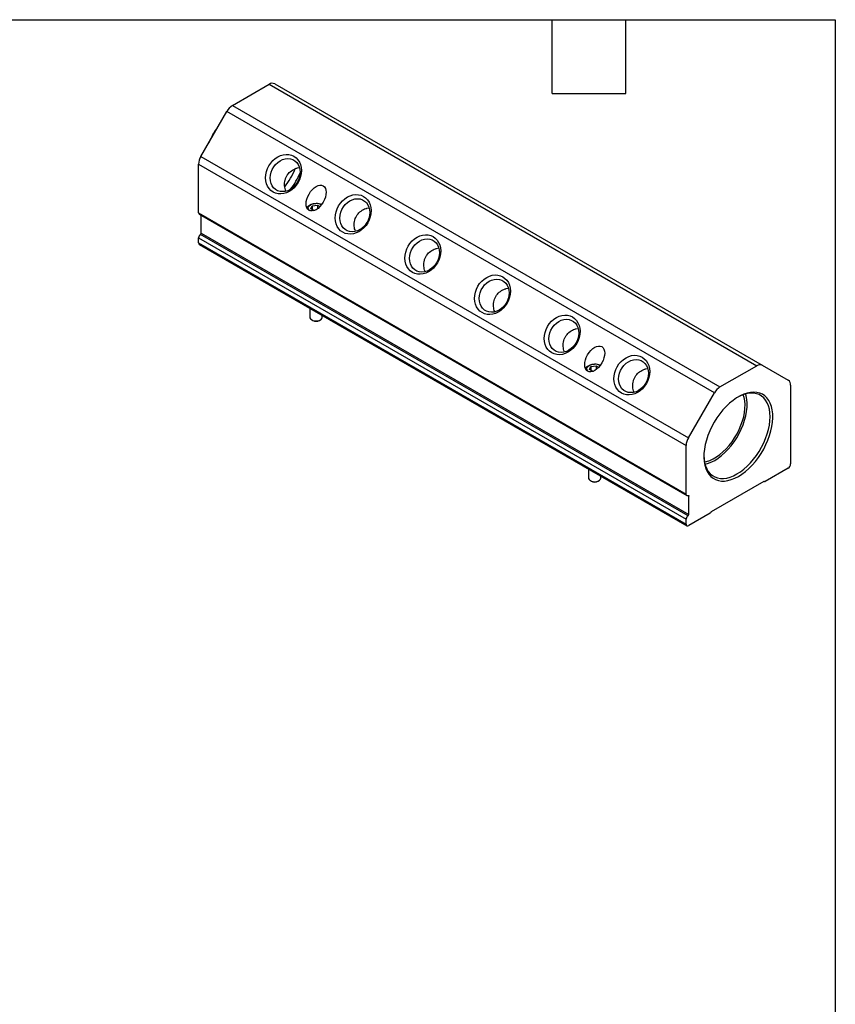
# Model space of a CAD drawing. Header units: inches. Extents: x 1.2 to 53.8, y 1.2 to 41.3.
# Tile 4 of 4: x 37.2 to 53.7, y 21.2 to 41.3. Entities that reach past the tile are written whole.
import ezdxf

# ---------------------------------------------------------------- set-up
doc = ezdxf.new("R2010")
doc.units = ezdxf.units.IN
doc.header["$LTSCALE"] = 5
doc.header["$MEASUREMENT"] = 0
doc.layers.add('TEXT', color=140, linetype='Continuous', lineweight=25)

msp = doc.modelspace()

# ---------------------------------------------------------------- linework, layer by layer
for p, q in [((41.509, 39.505), (42.256, 39.937)), ((42.256, 39.937), (52.156, 34.222)), ((42.369, 39.948), (52.268, 34.233)), ((41.509, 39.505), (51.409, 33.791)), ((40.869, 38.472), (41.397, 39.387)), ((51.296, 33.672), (41.397, 39.387)), ((40.869, 38.472), (50.768, 32.757)), ((40.822, 38.315), (50.722, 32.6)), ((40.822, 37.326), (40.822, 38.315)), ((42.828, 38.238), (42.869, 38.246)), ((43.104, 37.409), (43.132, 37.469)), ((43.167, 37.372), (43.104, 37.409)), ((43.132, 37.469), (43.237, 37.485)), ((43.132, 37.469), (43.132, 37.392)), ((43.206, 37.517), (43.205, 37.517)), ((43.212, 37.517), (43.211, 37.517)), ((43.237, 37.485), (43.288, 37.456)), ((43.237, 37.485), (43.237, 37.41)), ((44.242, 37.421), (44.283, 37.429)), ((40.822, 37.326), (50.722, 31.611)), ((40.835, 37.298), (50.734, 31.583)), ((40.875, 36.914), (40.875, 37.275)), ((43.161, 37.376), (43.185, 37.379)), ((40.822, 36.817), (50.722, 31.102)), ((40.822, 36.72), (40.822, 36.817)), ((50.762, 31.175), (40.862, 36.89)), ((40.875, 36.914), (50.775, 31.199)), ((40.822, 36.72), (50.722, 31.005)), ((40.838, 36.686), (50.737, 30.971)), ((45.656, 36.605), (45.698, 36.613)), ((47.07, 35.789), (47.112, 35.797)), ((43.084, 35.389), (43.084, 35.204)), ((43.334, 35.204), (43.334, 35.245)), ((43.12, 35.153), (43.141, 35.141)), ((43.276, 35.141), (43.297, 35.153)), ((48.485, 34.972), (48.526, 34.98)), ((48.761, 34.143), (48.789, 34.203)), ((48.789, 34.203), (48.894, 34.22)), ((48.789, 34.203), (48.789, 34.127)), ((48.863, 34.251), (48.862, 34.251)), ((48.869, 34.251), (48.868, 34.251)), ((48.894, 34.22), (48.945, 34.19)), ((48.894, 34.22), (48.894, 34.144)), ((51.409, 33.791), (52.156, 34.222)), ((52.268, 34.233), (52.796, 33.928)), ((48.824, 34.107), (48.761, 34.143)), ((48.818, 34.11), (48.842, 34.114)), ((49.899, 34.156), (49.94, 34.164)), ((52.843, 33.825), (52.843, 32.23)), ((50.768, 32.757), (51.296, 33.672)), ((50.722, 31.611), (50.722, 32.6)), ((48.74, 32.124), (48.74, 31.938)), ((52.79, 32.138), (52.325, 31.87)), ((48.777, 31.887), (48.798, 31.875)), ((48.933, 31.875), (48.954, 31.887)), ((48.99, 31.938), (48.99, 31.979)), ((52.3, 31.872), (51.232, 31.255)), ((52.306, 31.874), (52.315, 31.869)), ((52.313, 31.871), (52.307, 31.874)), ((50.775, 31.575), (50.76, 31.583)), ((50.775, 31.199), (50.775, 31.575)), ((51.208, 31.225), (50.775, 30.975)), ((50.722, 31.005), (50.722, 31.102))]:
    msp.add_line(p, q)
at = {"flags": 128}
for points in [[(42.337, 37.749), (42.293, 37.78), (42.256, 37.82), (42.225, 37.867), (42.203, 37.919), (42.189, 37.977), (42.183, 38.038), (42.187, 38.101), (42.2, 38.164), (42.221, 38.225), (42.25, 38.284), (42.287, 38.339), (42.329, 38.388), (42.378, 38.431), (42.43, 38.465), (42.485, 38.491), (42.542, 38.508), (42.599, 38.515), (42.655, 38.512), (42.708, 38.499), (42.757, 38.477), (42.801, 38.445), (42.839, 38.406), (42.869, 38.359), (42.891, 38.306), (42.905, 38.249), (42.911, 38.188), (42.907, 38.125), (42.894, 38.062), (42.873, 38), (42.844, 37.941), (42.807, 37.887), (42.765, 37.837), (42.716, 37.795), (42.664, 37.76), (42.609, 37.734), (42.552, 37.718), (42.495, 37.711), (42.439, 37.714), (42.386, 37.727), (42.337, 37.749)], [(42.53, 38.41), (42.583, 38.425), (42.636, 38.43), (42.687, 38.424), (42.735, 38.409), (42.778, 38.384), (42.815, 38.35), (42.846, 38.308), (42.868, 38.26), (42.881, 38.207), (42.886, 38.15), (42.881, 38.092), (42.867, 38.033), (42.844, 37.977), (42.814, 37.924), (42.776, 37.876), (42.732, 37.834), (42.684, 37.801), (42.633, 37.776), (42.58, 37.761), (42.527, 37.757), (42.476, 37.762), (42.428, 37.777), (42.385, 37.802), (42.347, 37.836), (42.317, 37.878), (42.295, 37.926), (42.281, 37.979), (42.277, 38.036), (42.282, 38.095), (42.296, 38.153), (42.318, 38.21), (42.349, 38.263), (42.387, 38.31), (42.43, 38.352), (42.478, 38.385), (42.53, 38.41)], [(43.751, 36.933), (43.707, 36.964), (43.67, 37.004), (43.639, 37.05), (43.617, 37.103), (43.603, 37.161), (43.598, 37.221), (43.601, 37.284), (43.614, 37.347), (43.635, 37.409), (43.664, 37.468), (43.701, 37.523), (43.744, 37.572), (43.792, 37.614), (43.844, 37.649), (43.9, 37.675), (43.957, 37.692), (44.014, 37.698), (44.069, 37.695), (44.122, 37.683), (44.171, 37.66), (44.215, 37.629), (44.253, 37.589), (44.283, 37.543), (44.306, 37.49), (44.32, 37.432), (44.325, 37.372), (44.321, 37.309), (44.309, 37.246), (44.287, 37.184), (44.258, 37.125), (44.222, 37.07), (44.179, 37.021), (44.13, 36.979), (44.078, 36.944), (44.023, 36.918), (43.966, 36.901), (43.909, 36.895), (43.853, 36.898), (43.8, 36.91), (43.751, 36.933)], [(43.944, 37.593), (43.997, 37.608), (44.05, 37.613), (44.101, 37.608), (44.149, 37.592), (44.192, 37.567), (44.23, 37.534), (44.26, 37.492), (44.282, 37.444), (44.295, 37.39), (44.3, 37.334), (44.295, 37.275), (44.281, 37.217), (44.258, 37.16), (44.228, 37.107), (44.19, 37.059), (44.146, 37.018), (44.098, 36.985), (44.047, 36.96), (43.994, 36.945), (43.941, 36.94), (43.89, 36.946), (43.842, 36.961), (43.799, 36.986), (43.761, 37.02), (43.731, 37.061), (43.709, 37.11), (43.695, 37.163), (43.691, 37.22), (43.696, 37.278), (43.71, 37.337), (43.733, 37.393), (43.763, 37.446), (43.801, 37.494), (43.844, 37.535), (43.893, 37.569), (43.944, 37.593)], [(43.023, 37.424), (43.03, 37.441), (43.048, 37.464), (43.076, 37.485), (43.112, 37.501), (43.153, 37.512), (43.197, 37.516), (43.205, 37.517)], [(43.081, 37.37), (43.071, 37.379), (43.055, 37.401), (43.049, 37.425), (43.055, 37.449), (43.071, 37.471), (43.096, 37.49)], [(45.165, 36.116), (45.122, 36.148), (45.084, 36.187), (45.053, 36.234), (45.031, 36.287), (45.017, 36.344), (45.012, 36.405), (45.015, 36.468), (45.028, 36.531), (45.049, 36.593), (45.078, 36.652), (45.115, 36.706), (45.158, 36.756), (45.206, 36.798), (45.259, 36.833), (45.314, 36.859), (45.371, 36.875), (45.428, 36.882), (45.483, 36.879), (45.536, 36.866), (45.585, 36.844), (45.629, 36.813), (45.667, 36.773), (45.697, 36.726), (45.72, 36.674), (45.734, 36.616), (45.739, 36.555), (45.735, 36.492), (45.723, 36.429), (45.702, 36.368), (45.672, 36.309), (45.636, 36.254), (45.593, 36.205), (45.545, 36.162), (45.492, 36.128), (45.437, 36.102), (45.38, 36.085), (45.323, 36.078), (45.267, 36.081), (45.214, 36.094), (45.165, 36.116)], [(45.358, 36.777), (45.411, 36.792), (45.464, 36.797), (45.515, 36.791), (45.563, 36.776), (45.606, 36.751), (45.644, 36.717), (45.674, 36.676), (45.696, 36.627), (45.71, 36.574), (45.714, 36.517), (45.709, 36.459), (45.695, 36.4), (45.673, 36.344), (45.642, 36.291), (45.604, 36.243), (45.561, 36.202), (45.512, 36.168), (45.461, 36.144), (45.408, 36.129), (45.355, 36.124), (45.304, 36.129), (45.256, 36.145), (45.213, 36.17), (45.176, 36.203), (45.145, 36.245), (45.123, 36.293), (45.11, 36.347), (45.105, 36.403), (45.11, 36.462), (45.124, 36.52), (45.147, 36.577), (45.177, 36.63), (45.215, 36.678), (45.259, 36.719), (45.307, 36.752), (45.358, 36.777)], [(46.58, 35.3), (46.536, 35.331), (46.498, 35.371), (46.468, 35.417), (46.445, 35.47), (46.431, 35.528), (46.426, 35.589), (46.43, 35.651), (46.442, 35.714), (46.463, 35.776), (46.493, 35.835), (46.529, 35.89), (46.572, 35.939), (46.62, 35.982), (46.673, 36.016), (46.728, 36.042), (46.785, 36.059), (46.842, 36.066), (46.898, 36.063), (46.951, 36.05), (47, 36.027), (47.044, 35.996), (47.081, 35.957), (47.112, 35.91), (47.134, 35.857), (47.148, 35.8), (47.153, 35.739), (47.15, 35.676), (47.137, 35.613), (47.116, 35.551), (47.087, 35.492), (47.05, 35.437), (47.007, 35.388), (46.959, 35.346), (46.906, 35.311), (46.851, 35.285), (46.794, 35.269), (46.737, 35.262), (46.682, 35.265), (46.629, 35.278), (46.58, 35.3)], [(46.772, 35.961), (46.825, 35.976), (46.878, 35.98), (46.929, 35.975), (46.977, 35.96), (47.021, 35.935), (47.058, 35.901), (47.088, 35.859), (47.11, 35.811), (47.124, 35.758), (47.128, 35.701), (47.123, 35.643), (47.109, 35.584), (47.087, 35.527), (47.056, 35.474), (47.018, 35.427), (46.975, 35.385), (46.927, 35.352), (46.875, 35.327), (46.822, 35.312), (46.77, 35.307), (46.718, 35.313), (46.67, 35.328), (46.627, 35.353), (46.59, 35.387), (46.56, 35.429), (46.537, 35.477), (46.524, 35.53), (46.519, 35.587), (46.524, 35.645), (46.538, 35.704), (46.561, 35.76), (46.592, 35.813), (46.629, 35.861), (46.673, 35.903), (46.721, 35.936), (46.772, 35.961)], [(43.084, 35.204), (43.084, 35.196), (43.094, 35.175), (43.114, 35.157), (43.142, 35.143), (43.176, 35.134), (43.213, 35.132), (43.25, 35.136), (43.283, 35.146), (43.309, 35.161), (43.327, 35.18), (43.334, 35.201), (43.334, 35.204)], [(47.994, 34.484), (47.95, 34.515), (47.912, 34.554), (47.882, 34.601), (47.859, 34.654), (47.845, 34.711), (47.84, 34.772), (47.844, 34.835), (47.857, 34.898), (47.878, 34.96), (47.907, 35.019), (47.943, 35.073), (47.986, 35.123), (48.035, 35.165), (48.087, 35.2), (48.142, 35.226), (48.199, 35.242), (48.256, 35.249), (48.312, 35.246), (48.365, 35.233), (48.414, 35.211), (48.458, 35.18), (48.495, 35.14), (48.526, 35.094), (48.548, 35.041), (48.562, 34.983), (48.568, 34.922), (48.564, 34.86), (48.551, 34.797), (48.53, 34.735), (48.501, 34.676), (48.464, 34.621), (48.421, 34.572), (48.373, 34.529), (48.321, 34.495), (48.265, 34.469), (48.209, 34.452), (48.152, 34.445), (48.096, 34.448), (48.043, 34.461), (47.994, 34.484)], [(48.187, 35.144), (48.24, 35.159), (48.292, 35.164), (48.344, 35.159), (48.392, 35.143), (48.435, 35.118), (48.472, 35.084), (48.502, 35.043), (48.525, 34.995), (48.538, 34.941), (48.543, 34.885), (48.538, 34.826), (48.524, 34.768), (48.501, 34.711), (48.47, 34.658), (48.433, 34.61), (48.389, 34.569), (48.341, 34.535), (48.29, 34.511), (48.237, 34.496), (48.184, 34.491), (48.133, 34.496), (48.085, 34.512), (48.041, 34.537), (48.004, 34.571), (47.974, 34.612), (47.952, 34.66), (47.938, 34.714), (47.934, 34.77), (47.939, 34.829), (47.953, 34.887), (47.975, 34.944), (48.006, 34.997), (48.044, 35.045), (48.087, 35.086), (48.135, 35.12), (48.187, 35.144)], [(49.408, 33.667), (49.364, 33.698), (49.327, 33.738), (49.296, 33.785), (49.274, 33.837), (49.26, 33.895), (49.254, 33.956), (49.258, 34.018), (49.271, 34.082), (49.292, 34.143), (49.321, 34.202), (49.358, 34.257), (49.401, 34.306), (49.449, 34.349), (49.501, 34.383), (49.557, 34.409), (49.613, 34.426), (49.67, 34.433), (49.726, 34.43), (49.779, 34.417), (49.828, 34.395), (49.872, 34.363), (49.91, 34.324), (49.94, 34.277), (49.963, 34.224), (49.977, 34.167), (49.982, 34.106), (49.978, 34.043), (49.965, 33.98), (49.944, 33.918), (49.915, 33.859), (49.879, 33.805), (49.836, 33.755), (49.787, 33.713), (49.735, 33.678), (49.68, 33.652), (49.623, 33.636), (49.566, 33.629), (49.51, 33.632), (49.457, 33.645), (49.408, 33.667)], [(48.68, 34.158), (48.686, 34.175), (48.705, 34.199), (48.733, 34.219), (48.768, 34.235), (48.81, 34.246), (48.854, 34.251), (48.862, 34.251)], [(48.738, 34.104), (48.728, 34.113), (48.712, 34.135), (48.706, 34.159), (48.712, 34.183), (48.728, 34.205), (48.753, 34.224)], [(49.601, 34.328), (49.654, 34.343), (49.707, 34.348), (49.758, 34.342), (49.806, 34.327), (49.849, 34.302), (49.886, 34.268), (49.917, 34.226), (49.939, 34.178), (49.952, 34.125), (49.957, 34.068), (49.952, 34.01), (49.938, 33.951), (49.915, 33.895), (49.885, 33.842), (49.847, 33.794), (49.803, 33.752), (49.755, 33.719), (49.704, 33.694), (49.651, 33.679), (49.598, 33.675), (49.547, 33.68), (49.499, 33.695), (49.456, 33.72), (49.418, 33.754), (49.388, 33.796), (49.366, 33.844), (49.352, 33.897), (49.348, 33.954), (49.353, 34.012), (49.367, 34.071), (49.389, 34.127), (49.42, 34.181), (49.458, 34.228), (49.501, 34.27), (49.55, 34.303), (49.601, 34.328)], [(51.782, 31.973), (51.854, 32.019), (51.925, 32.073), (51.995, 32.134), (52.063, 32.202), (52.127, 32.277), (52.188, 32.357), (52.244, 32.441), (52.296, 32.529), (52.342, 32.619), (52.382, 32.712), (52.416, 32.805), (52.443, 32.897), (52.464, 32.989), (52.477, 33.078), (52.482, 33.165), (52.48, 33.247), (52.471, 33.324), (52.454, 33.395), (52.431, 33.46), (52.4, 33.518), (52.363, 33.568), (52.32, 33.609), (52.271, 33.642), (52.217, 33.666), (52.158, 33.68), (52.095, 33.685), (52.029, 33.68), (51.961, 33.666), (51.89, 33.642), (51.818, 33.609), (51.746, 33.568), (51.675, 33.518), (51.604, 33.46), (51.535, 33.395), (51.469, 33.324), (51.407, 33.247), (51.348, 33.164), (51.294, 33.078), (51.245, 32.989), (51.201, 32.897), (51.164, 32.805), (51.134, 32.712), (51.11, 32.619), (51.094, 32.529), (51.084, 32.441), (51.082, 32.357), (51.088, 32.277), (51.101, 32.202), (51.121, 32.134), (51.148, 32.073), (51.182, 32.019), (51.222, 31.973), (51.269, 31.936), (51.32, 31.907), (51.377, 31.888), (51.437, 31.879), (51.502, 31.879), (51.569, 31.888), (51.639, 31.907), (51.71, 31.936), (51.782, 31.973)], [(51.095, 32.269), (51.134, 32.277), (51.2, 32.298), (51.268, 32.329), (51.335, 32.368), (51.403, 32.415), (51.469, 32.471), (51.533, 32.533), (51.595, 32.602), (51.653, 32.677), (51.706, 32.756), (51.755, 32.839), (51.798, 32.924), (51.835, 33.011), (51.866, 33.099), (51.89, 33.186), (51.906, 33.272), (51.916, 33.355), (51.918, 33.434), (51.912, 33.509), (51.899, 33.579), (51.882, 33.633)], [(51.301, 32.299), (51.371, 32.344), (51.441, 32.396), (51.508, 32.457), (51.573, 32.524), (51.636, 32.597), (51.694, 32.675), (51.748, 32.758), (51.797, 32.844), (51.84, 32.933), (51.877, 33.023), (51.908, 33.113), (51.932, 33.203), (51.948, 33.291), (51.958, 33.377), (51.959, 33.459), (51.954, 33.536), (51.941, 33.608), (51.93, 33.648)], [(51.754, 32.022), (51.824, 32.067), (51.894, 32.12), (51.962, 32.18), (52.027, 32.247), (52.09, 32.32), (52.149, 32.398), (52.203, 32.481), (52.253, 32.567), (52.297, 32.655), (52.336, 32.746), (52.368, 32.836), (52.393, 32.927), (52.411, 33.016), (52.422, 33.102), (52.426, 33.185), (52.422, 33.264), (52.411, 33.338), (52.393, 33.406), (52.368, 33.467), (52.336, 33.521), (52.297, 33.567), (52.253, 33.605), (52.203, 33.634), (52.149, 33.653), (52.09, 33.663), (52.027, 33.664), (51.962, 33.655), (51.894, 33.637), (51.824, 33.61), (51.768, 33.581)], [(51.082, 32.394), (51.086, 32.331), (51.097, 32.257), (51.115, 32.189), (51.14, 32.128), (51.172, 32.074), (51.211, 32.028), (51.255, 31.99), (51.305, 31.962), (51.359, 31.942), (51.418, 31.932), (51.481, 31.931), (51.546, 31.94), (51.614, 31.958), (51.684, 31.986), (51.754, 32.022)], [(48.74, 31.938), (48.741, 31.93), (48.751, 31.909), (48.771, 31.891), (48.799, 31.877), (48.833, 31.868), (48.87, 31.866), (48.907, 31.87), (48.94, 31.88), (48.966, 31.895), (48.983, 31.914), (48.99, 31.935), (48.99, 31.938)], [(50.762, 31.584), (50.754, 31.581), (50.746, 31.58), (50.739, 31.581), (50.733, 31.584), (50.728, 31.588), (50.725, 31.595), (50.722, 31.602), (50.722, 31.611)], [(50.762, 31.584), (50.764, 31.585), (50.767, 31.585), (50.769, 31.585), (50.771, 31.584), (50.773, 31.583), (50.774, 31.581), (50.774, 31.578), (50.775, 31.575)]]:
    msp.add_lwpolyline(points, dxfattribs=at)
for centre, radius, start, end in [((42.322, 39.845), 0.113, 65.686, 125.6182), ((41.681, 39.23), 0.325, 121.9547, 151.1444), ((41.147, 38.304), 0.325, 148.8563, 178.0435), ((41.396, 38.777), 1.495, 321.9162, 338.0105), ((41.507, 38.713), 1.492, 322.553, 337.4661), ((43.209, 37.275), 0.242, 63.2006, 117.7113), ((43.212, 37.229), 0.288, 67.7177, 89.9343), ((40.853, 37.323), 0.0308, 174.0081, 234.6798), ((40.918, 36.812), 0.0963, 125.6266, 177.202), ((40.844, 36.916), 0.0311, 305.6266, 357.202), ((40.859, 36.716), 0.037, 173.7012, 234.9867), ((43.209, 35.265), 0.142, 241.6787, 298.3213), ((48.866, 34.01), 0.242, 63.2006, 117.7113), ((48.869, 33.963), 0.288, 67.7177, 89.9343), ((52.222, 34.13), 0.113, 65.686, 125.6182), ((52.73, 33.836), 0.113, 354.3796, 54.302), ((51.581, 33.515), 0.325, 121.9547, 151.1444), ((51.046, 32.589), 0.325, 148.8563, 178.0435), ((50.951, 32.888), 0.685, 283.0221, 300.7379), ((52.728, 32.235), 0.115, 302.6055, 357.3945), ((48.865, 32), 0.142, 241.6787, 298.3213), ((52.306, 31.865), 0.00879, 40.5328, 129.2482), ((52.319, 31.877), 0.00879, 220.5328, 309.2482), ((51.191, 31.251), 0.0307, 302.638, 339.7729), ((51.249, 31.23), 0.0307, 122.638, 159.7729), ((50.754, 31), 0.0328, 170.786, 309.2033), ((50.818, 31.097), 0.0963, 125.6266, 177.202), ((50.744, 31.201), 0.0311, 305.6266, 357.202)]:
    msp.add_arc(centre, radius, start, end)
for centre in [(43.209, 37.626), (48.865, 34.36)]:
    msp.add_ellipse(centre, major_axis=(0.144, 0.249), ratio=0.577335)
for points, knots in [([(41.244, 39.123), (41.242, 39.12), (41.227, 39.1), (41.201, 39.062), (41.162, 39.003), (41.118, 38.929), (41.079, 38.859), (41.046, 38.791), (41.03, 38.756), (41.02, 38.735)], [0, 0, 0, 0, 0.026016, 0.163752, 0.30719, 0.498368, 0.741536, 0.840153, 1, 1, 1, 1]), ([(42.593, 37.769), (42.582, 37.804), (42.565, 37.858), (42.567, 37.936), (42.578, 37.996), (42.599, 38.052), (42.637, 38.118), (42.704, 38.185), (42.778, 38.223), (42.82, 38.236), (42.828, 38.238)], [0, 0, 0, 0, 0.186891, 0.289984, 0.393036, 0.490771, 0.588496, 0.772513, 0.959959, 1, 1, 1, 1]), ([(44.007, 36.952), (43.996, 36.987), (43.98, 37.041), (43.981, 37.12), (43.992, 37.18), (44.013, 37.236), (44.051, 37.301), (44.119, 37.369), (44.192, 37.407), (44.235, 37.419), (44.242, 37.421)], [0, 0, 0, 0, 0.186891, 0.289984, 0.393036, 0.490771, 0.588496, 0.772513, 0.959959, 1, 1, 1, 1]), ([(45.421, 36.136), (45.41, 36.171), (45.394, 36.225), (45.395, 36.303), (45.406, 36.363), (45.427, 36.419), (45.466, 36.485), (45.533, 36.552), (45.606, 36.59), (45.649, 36.603), (45.656, 36.605)], [0, 0, 0, 0, 0.1868912, 0.2899843, 0.3930359, 0.4907711, 0.5884959, 0.7725127, 0.9599591, 1, 1, 1, 1]), ([(46.835, 35.32), (46.825, 35.354), (46.808, 35.409), (46.81, 35.487), (46.82, 35.547), (46.841, 35.603), (46.88, 35.668), (46.947, 35.736), (47.021, 35.774), (47.063, 35.786), (47.07, 35.789)], [0, 0, 0, 0, 0.186891, 0.289984, 0.393036, 0.490771, 0.588496, 0.772513, 0.959959, 1, 1, 1, 1]), ([(48.249, 34.503), (48.239, 34.538), (48.222, 34.592), (48.224, 34.671), (48.235, 34.73), (48.256, 34.786), (48.294, 34.852), (48.361, 34.919), (48.435, 34.957), (48.477, 34.97), (48.485, 34.972)], [0, 0, 0, 0, 0.186891, 0.289984, 0.393036, 0.490771, 0.588496, 0.772513, 0.959959, 1, 1, 1, 1]), ([(49.664, 33.687), (49.653, 33.722), (49.636, 33.776), (49.638, 33.854), (49.649, 33.914), (49.67, 33.97), (49.708, 34.036), (49.775, 34.103), (49.849, 34.141), (49.891, 34.153), (49.899, 34.156)], [0, 0, 0, 0, 0.186891, 0.289984, 0.393036, 0.490771, 0.588496, 0.772513, 0.959959, 1, 1, 1, 1])]:
    msp.add_open_spline(points, degree=3, knots=knots)
at = {"layer": 'TEXT'}
for p, q in [((1.25, 41.25), (53.75, 41.25)), ((48, 39.75), (48, 41.25)), ((49.5, 39.75), (49.5, 41.25)), ((53.75, 41.25), (53.75, 1.25)), ((48, 39.75), (49.5, 39.75))]:
    msp.add_line(p, q, dxfattribs=at)

doc.saveas('drawing.dxf')
